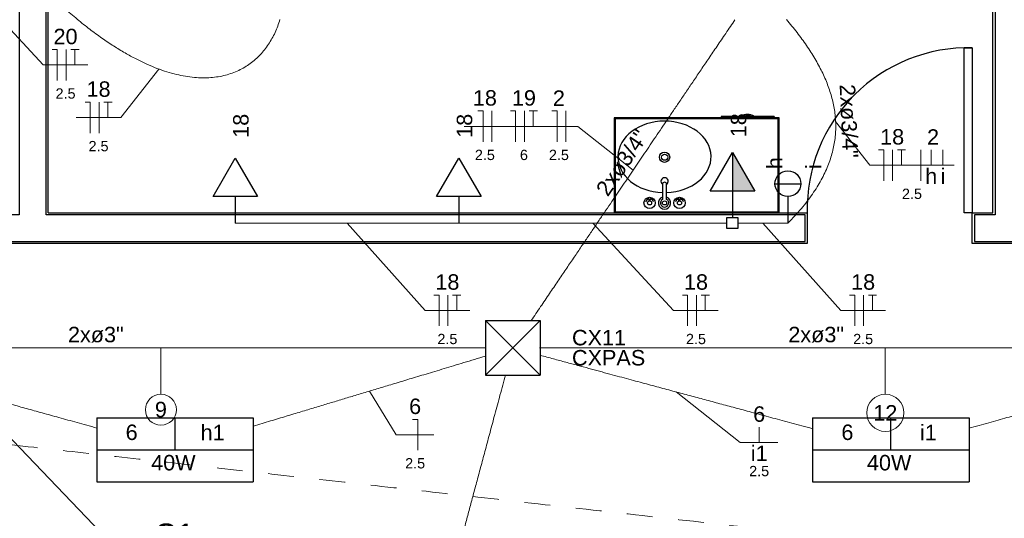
# Model space of a CAD drawing. Header units: feet. Extents: x -18 to 1038, y -110 to 48.
# Tile 165 of 199: x 786.41 to 791.18, y -15.01 to -12.59. Entities that reach past the tile are written whole.
import ezdxf

# ---------------------------------------------------------------- set-up
doc = ezdxf.new("R2010")
doc.units = ezdxf.units.FT
doc.header["$MEASUREMENT"] = 0
doc.linetypes.add('JIS_02_1.2', pattern=[0.25, 0.125, -0.125])
for name, color, linetype in [('1', 1, 'Continuous'), ('AR-SAN', 1, 'Continuous'), ('JANELA', 3, 'Continuous'), ('MOBILARIO', 8, 'Continuous'), ('P-SIMBOL', 5, 'Continuous'), ('parede', 5, 'Continuous'), ('porta', 3, 'Continuous')]:
    doc.layers.add(name, color=color, linetype=linetype)
for name, color, linetype, lineweight in [('EL-Condutos', 4, 'Continuous', 5), ('EL-Fios (Fase 1)', 7, 'Continuous', 5), ('EL-Fios (Fase 2)', 7, 'Continuous', 5), ('EL-Fios (Fase 3)', 7, 'Continuous', 5), ('EL-Fios (Neutro)', 7, 'Continuous', 5), ('EL-Fios (Retorno)', 7, 'Continuous', 5), ('EL-Fios (Terra)', 7, 'Continuous', 5), ('EL-Textos conduto', 7, 'Continuous', 5), ('EL-Textos fios', 7, 'Continuous', 5), ('Textos', 7, 'Continuous', 5)]:
    doc.layers.add(name, color=color, linetype=linetype, lineweight=lineweight)
doc.styles.add('Arial', font='arial.ttf')

msp = doc.modelspace()

# ---------------------------------------------------------------- hatches: boundary and pattern name
at = {"layer": 'P-SIMBOL', "linetype": 'Continuous'}
msp.add_hatch(color=256, dxfattribs=at).paths.add_polyline_path([(789.8638, -13.4258), (789.8638, -13.2383), (789.9721, -13.4258)])

# ---------------------------------------------------------------- linework, layer by layer
at = {"layer": '1', "color": 251}
msp.add_arc((791.0066, -13.5103), 0.7803, 88.5312, 181.4688, dxfattribs=at)
at = {"layer": 'AR-SAN', "color": 251}
for p, q in [((790.0898, -13.0703), (789.2898, -13.0703)), ((789.2898, -13.0703), (789.2898, -13.5303)), ((790.0848, -13.0753), (789.2948, -13.0753)), ((789.2948, -13.0753), (789.2948, -13.5253)), ((789.8089, -13.0633), (789.8089, -13.0703)), ((789.9059, -13.0633), (789.8089, -13.0633)), ((789.9157, -13.0633), (789.9059, -13.0633)), ((789.9589, -13.0633), (789.9157, -13.0633)), ((789.9687, -13.0633), (789.9589, -13.0633)), ((790.0657, -13.0633), (789.9687, -13.0633)), ((790.0657, -13.0633), (790.0657, -13.0703)), ((790.0848, -13.5253), (790.0848, -13.0753)), ((790.0898, -13.5303), (790.0898, -13.0703)), ((789.2898, -13.5303), (790.0898, -13.5303)), ((789.2948, -13.5253), (790.0848, -13.5253))]:
    msp.add_line(p, q, dxfattribs=at)
for radius, start, end in [(0.0542, 54.6502, 125.3498), (0.0492, 63.956, 116.044)]:
    msp.add_arc((789.9373, -13.1075), radius, start, end, dxfattribs=at)
at = {"layer": 'EL-Condutos', "linetype": 'Continuous'}
for points in [[(786.4966, -12.4172), (786.5621, -12.4808), (786.6259, -12.539), (786.688, -12.592), (786.7483, -12.64), (786.807, -12.683), (786.8639, -12.7213), (786.9191, -12.755), (786.9725, -12.7842), (787.0242, -12.8091), (787.074, -12.8299), (787.122, -12.8466), (787.1682, -12.8594), (787.2126, -12.8684), (787.2551, -12.8739), (787.2957, -12.876), (787.3344, -12.8747), (787.3713, -12.8703), (787.4062, -12.8629), (787.4391, -12.8526), (787.4702, -12.8396), (787.4992, -12.8241), (787.5263, -12.8061), (787.5514, -12.7859), (787.5745, -12.7635), (787.5955, -12.7392), (787.6146, -12.713), (787.6315, -12.6851), (787.6464, -12.6557), (787.6592, -12.6249), (787.6699, -12.5929)], [(788.8881, -14.0534), (788.9337, -13.986), (788.9768, -13.9223), (789.0175, -13.8622), (789.056, -13.8054), (789.0924, -13.7515), (789.127, -13.7004), (789.16, -13.6517), (789.1915, -13.6052), (789.2216, -13.5606), (789.2507, -13.5177), (789.2788, -13.4762), (789.3062, -13.4357), (789.3329, -13.3962), (789.3593, -13.3572), (789.3855, -13.3185), (789.4117, -13.2799), (789.438, -13.241), (789.4646, -13.2016), (789.4917, -13.1615), (789.5196, -13.1204), (789.5483, -13.078), (789.5781, -13.034), (789.6091, -12.9882), (789.6415, -12.9403), (789.6755, -12.89), (789.7113, -12.8371), (789.7491, -12.7813), (789.789, -12.7223), (789.8313, -12.6599), (789.876, -12.5938)], [(790.1257, -12.593), (790.1518, -12.6245), (790.1768, -12.656), (790.2004, -12.6875), (790.2227, -12.719), (790.2437, -12.7506), (790.2632, -12.7823), (790.2811, -12.814), (790.2975, -12.8458), (790.3123, -12.8777), (790.3253, -12.9096), (790.3366, -12.9417), (790.3461, -12.9738), (790.3537, -13.0061), (790.3593, -13.0385), (790.3629, -13.071), (790.3644, -13.1036), (790.3638, -13.1364), (790.361, -13.1694), (790.3559, -13.2025), (790.3485, -13.2358), (790.3387, -13.2693), (790.3265, -13.303), (790.3117, -13.3369), (790.2943, -13.3709), (790.2743, -13.4052), (790.2516, -13.4398), (790.2262, -13.4745), (790.1979, -13.5095), (790.1667, -13.5448), (790.1325, -13.5803)], [(787.4537, -13.5803), (787.5061, -13.5803), (787.5552, -13.5803), (787.6012, -13.5803), (787.6442, -13.5803), (787.6846, -13.5803), (787.7226, -13.5803), (787.7584, -13.5803), (787.7923, -13.5803), (787.8245, -13.5803), (787.8552, -13.5803), (787.8848, -13.5803), (787.9134, -13.5803), (787.9412, -13.5803), (787.9686, -13.5803), (787.9958, -13.5803), (788.0229, -13.5803), (788.0503, -13.5803), (788.0782, -13.5803), (788.1068, -13.5803), (788.1363, -13.5803), (788.1671, -13.5803), (788.1993, -13.5803), (788.2332, -13.5803), (788.269, -13.5803), (788.307, -13.5803), (788.3474, -13.5803), (788.3904, -13.5803), (788.4363, -13.5803), (788.4854, -13.5803), (788.5378, -13.5803)], [(788.5378, -13.5803), (788.6011, -13.5803), (788.6604, -13.5803), (788.716, -13.5803), (788.7681, -13.5803), (788.817, -13.5803), (788.8631, -13.5803), (788.9065, -13.5803), (788.9476, -13.5803), (788.9867, -13.5803), (789.024, -13.5803), (789.0599, -13.5803), (789.0945, -13.5803), (789.1283, -13.5803), (789.1614, -13.5803), (789.1942, -13.5803), (789.2269, -13.5803), (789.2599, -13.5803), (789.2934, -13.5803), (789.3276, -13.5803), (789.3629, -13.5803), (789.3996, -13.5803), (789.438, -13.5803), (789.4782, -13.5803), (789.5207, -13.5803), (789.5656, -13.5803), (789.6134, -13.5803), (789.6641, -13.5803), (789.7183, -13.5803), (789.776, -13.5803), (789.8377, -13.5803)], [(789.8902, -13.5803), (789.9007, -13.5803), (789.9106, -13.5803), (789.92, -13.5803), (789.9288, -13.5803), (789.9372, -13.5803), (789.9451, -13.5803), (789.9527, -13.5803), (789.9599, -13.5803), (789.9668, -13.5803), (789.9735, -13.5803), (789.9801, -13.5803), (789.9864, -13.5803), (789.9927, -13.5803), (789.999, -13.5803), (790.0052, -13.5803), (790.0116, -13.5803), (790.018, -13.5803), (790.0245, -13.5803), (790.0313, -13.5803), (790.0383, -13.5803), (790.0456, -13.5803), (790.0533, -13.5803), (790.0613, -13.5803), (790.0698, -13.5803), (790.0787, -13.5803), (790.0882, -13.5803), (790.0983, -13.5803), (790.109, -13.5803), (790.1204, -13.5803), (790.1325, -13.5803)], [(788.6679, -14.1861), (788.6136, -14.1861), (788.5563, -14.1861), (788.4959, -14.1861), (788.4324, -14.1861), (788.3657, -14.1861), (788.2957, -14.1861), (788.2224, -14.1861), (788.1457, -14.1861), (788.0657, -14.1861), (787.9822, -14.1861), (787.8952, -14.1861), (787.8047, -14.1861), (787.7106, -14.1861), (787.6128, -14.1861), (787.5114, -14.1861), (787.4062, -14.1861), (787.2972, -14.1861), (787.1844, -14.1861), (787.0676, -14.1861), (786.947, -14.1861), (786.8223, -14.1861), (786.6936, -14.1861), (786.5608, -14.1861), (786.4238, -14.1861), (786.2827, -14.1861), (786.1373, -14.1861), (785.9877, -14.1861), (785.8337, -14.1861), (785.6753, -14.1861), (785.5125, -14.1861)], [(785.5137, -14.2228), (785.5747, -14.2398), (785.6327, -14.2559), (785.6879, -14.2712), (785.7403, -14.2858), (785.7903, -14.2996), (785.838, -14.3129), (785.8836, -14.3255), (785.9272, -14.3376), (785.9691, -14.3493), (786.0095, -14.3605), (786.0485, -14.3713), (786.0863, -14.3818), (786.1232, -14.392), (786.1592, -14.402), (786.1947, -14.4119), (786.2297, -14.4216), (786.2646, -14.4313), (786.2993, -14.4409), (786.3343, -14.4506), (786.3695, -14.4604), (786.4053, -14.4704), (786.4419, -14.4805), (786.4793, -14.4909), (786.5178, -14.5016), (786.5576, -14.5126), (786.5989, -14.5241), (786.6418, -14.536), (786.6866, -14.5484), (786.7334, -14.5614), (786.7825, -14.575)], [(792.2834, -14.1861), (792.1614, -14.1861), (792.0433, -14.1861), (791.9288, -14.1861), (791.8175, -14.1861), (791.7091, -14.1861), (791.6031, -14.1861), (791.4994, -14.1861), (791.3975, -14.1861), (791.2971, -14.1861), (791.1979, -14.1861), (791.0995, -14.1861), (791.0015, -14.1861), (790.9037, -14.1861), (790.8056, -14.1861), (790.7071, -14.1861), (790.6076, -14.1861), (790.5069, -14.1861), (790.4046, -14.1861), (790.3003, -14.1861), (790.1938, -14.1861), (790.0847, -14.1861), (789.9727, -14.1861), (789.8573, -14.1861), (789.7383, -14.1861), (789.6154, -14.1861), (789.4881, -14.1861), (789.3562, -14.1861), (789.2192, -14.1861), (789.0769, -14.1861), (788.929, -14.1861)], [(788.9319, -14.2221), (788.9954, -14.2392), (789.0558, -14.2555), (789.1131, -14.2709), (789.1676, -14.2856), (789.2195, -14.2996), (789.269, -14.313), (789.3163, -14.3257), (789.3616, -14.3379), (789.4051, -14.3496), (789.4469, -14.3609), (789.4874, -14.3718), (789.5266, -14.3824), (789.5648, -14.3927), (789.6022, -14.4028), (789.639, -14.4127), (789.6754, -14.4225), (789.7115, -14.4323), (789.7477, -14.442), (789.784, -14.4518), (789.8207, -14.4617), (789.8579, -14.4717), (789.896, -14.482), (789.935, -14.4925), (789.9752, -14.5033), (790.0168, -14.5145), (790.0599, -14.5262), (790.1049, -14.5383), (790.1518, -14.5509), (790.2008, -14.5642), (790.2523, -14.578)], [(791.0099, -14.5756), (791.0592, -14.562), (791.1064, -14.5489), (791.1514, -14.5365), (791.1946, -14.5245), (791.2361, -14.513), (791.2762, -14.5019), (791.3149, -14.4912), (791.3526, -14.4808), (791.3893, -14.4707), (791.4253, -14.4607), (791.4607, -14.4509), (791.4958, -14.4412), (791.5308, -14.4315), (791.5657, -14.4218), (791.6009, -14.4121), (791.6366, -14.4022), (791.6728, -14.3922), (791.7098, -14.382), (791.7478, -14.3715), (791.787, -14.3606), (791.8275, -14.3494), (791.8696, -14.3378), (791.9134, -14.3256), (791.9592, -14.313), (792.007, -14.2997), (792.0572, -14.2858), (792.1099, -14.2713), (792.1653, -14.2559), (792.2236, -14.2398), (792.2849, -14.2228)], [(787.5412, -14.5657), (787.5836, -14.5529), (787.6243, -14.5406), (787.6632, -14.5288), (787.7007, -14.5175), (787.7368, -14.5066), (787.7717, -14.4961), (787.8056, -14.4858), (787.8386, -14.4758), (787.871, -14.4661), (787.9027, -14.4565), (787.9341, -14.447), (787.9652, -14.4376), (787.9963, -14.4282), (788.0274, -14.4188), (788.0588, -14.4094), (788.0906, -14.3998), (788.1229, -14.39), (788.156, -14.38), (788.1899, -14.3698), (788.2249, -14.3592), (788.2611, -14.3483), (788.2986, -14.3369), (788.3377, -14.3252), (788.3784, -14.3129), (788.421, -14.3), (788.4655, -14.2866), (788.5122, -14.2725), (788.5612, -14.2577), (788.6127, -14.2421), (788.6668, -14.2258)], [(788.1985, -16.4239), (788.2246, -16.3267), (788.2491, -16.2352), (788.2722, -16.1489), (788.294, -16.0675), (788.3147, -15.9906), (788.3342, -15.9177), (788.3528, -15.8485), (788.3704, -15.7824), (788.3874, -15.7192), (788.4037, -15.6584), (788.4194, -15.5996), (788.4348, -15.5424), (788.4498, -15.4864), (788.4646, -15.4311), (788.4793, -15.3762), (788.4941, -15.3212), (788.5089, -15.2658), (788.524, -15.2095), (788.5394, -15.1519), (788.5553, -15.0926), (788.5718, -15.0313), (788.5889, -14.9674), (788.6068, -14.9006), (788.6256, -14.8305), (788.6454, -14.7566), (788.6663, -14.6785), (788.6884, -14.596), (788.7119, -14.5084), (788.7368, -14.4155), (788.7633, -14.3167)]]:
    msp.add_spline(points, degree=3, dxfattribs=at)
at = {"layer": 'EL-Condutos', "linetype": 'JIS_02_1.2'}
msp.add_spline([(777.1789, -13.6245), (777.9529, -13.7114), (778.6777, -13.7927), (779.3568, -13.869), (779.9937, -13.9405), (780.5919, -14.0077), (781.155, -14.0709), (781.6865, -14.1306), (782.1899, -14.1871), (782.6686, -14.2408), (783.1263, -14.2922), (783.5664, -14.3416), (783.9924, -14.3895), (784.4079, -14.4361), (784.8163, -14.482), (785.2213, -14.5274), (785.6262, -14.5729), (786.0347, -14.6188), (786.4502, -14.6654), (786.8762, -14.7133), (787.3163, -14.7627), (787.7739, -14.8141), (788.2527, -14.8678), (788.756, -14.9243), (789.2875, -14.984), (789.8506, -15.0472), (790.4489, -15.1144), (791.0858, -15.1859), (791.7649, -15.2621), (792.4897, -15.3435), (793.2636, -15.4304)], degree=3, dxfattribs=at)
at = {"layer": 'EL-Fios (Fase 1)'}
for p, q in [((789.0563, -13.1865), (789.0563, -13.0365)), ((790.777, -13.3752), (790.777, -13.2252))]:
    msp.add_line(p, q, dxfattribs=at)
at = {"layer": 'EL-Fios (Fase 2)'}
for p, q in [((786.7931, -13.1438), (786.7931, -12.9938)), ((788.6974, -13.1865), (788.6974, -13.0365)), ((788.8554, -13.1865), (788.8554, -13.0365)), ((790.6404, -13.3752), (790.6404, -13.2252)), ((788.4843, -14.0796), (788.4843, -13.9296)), ((789.6894, -14.0796), (789.6894, -13.9296)), ((790.4998, -14.0796), (790.4998, -13.9296))]:
    msp.add_line(p, q, dxfattribs=at)
at = {"layer": 'EL-Fios (Fase 3)'}
msp.add_line((786.6332, -12.8885), (786.6332, -12.7385), dxfattribs=at)
at = {"layer": 'EL-Fios (Neutro)'}
for p, q in [((786.5653, -12.7385), (786.5903, -12.7385)), ((786.5903, -12.8885), (786.5903, -12.7385)), ((786.7253, -12.9938), (786.7503, -12.9938)), ((786.7503, -13.1438), (786.7503, -12.9938)), ((788.6295, -13.0365), (788.6545, -13.0365)), ((788.6545, -13.1865), (788.6545, -13.0365)), ((788.7876, -13.0365), (788.8126, -13.0365)), ((788.8126, -13.1865), (788.8126, -13.0365)), ((788.9885, -13.0365), (789.0135, -13.0365)), ((789.0135, -13.1865), (789.0135, -13.0365)), ((790.5725, -13.2252), (790.5975, -13.2252)), ((790.5975, -13.3752), (790.5975, -13.2252)), ((788.4165, -13.9296), (788.4415, -13.9296)), ((788.4415, -14.0796), (788.4415, -13.9296)), ((789.6215, -13.9296), (789.6465, -13.9296)), ((789.6465, -14.0796), (789.6465, -13.9296)), ((790.4319, -13.9296), (790.4569, -13.9296)), ((790.4569, -14.0796), (790.4569, -13.9296)), ((788.3129, -14.5327), (788.3379, -14.5327)), ((788.3379, -14.6827), (788.3379, -14.5327))]:
    msp.add_line(p, q, dxfattribs=at)
at = {"layer": 'EL-Fios (Retorno)'}
for p, q in [((790.827, -13.3002), (790.827, -13.2252)), ((790.8841, -13.3002), (790.8841, -13.2252)), ((789.9932, -14.6453), (789.9932, -14.5703))]:
    msp.add_line(p, q, dxfattribs=at)
at = {"layer": 'EL-Fios (Terra)'}
for points in [[(786.676, -12.8135), (786.676, -12.7385), (786.656, -12.7385), (786.696, -12.7385)], [(786.836, -13.0688), (786.836, -12.9938), (786.816, -12.9938), (786.856, -12.9938)], [(788.8983, -13.1115), (788.8983, -13.0365), (788.8783, -13.0365), (788.9183, -13.0365)], [(790.6832, -13.3002), (790.6832, -13.2252), (790.6632, -13.2252), (790.7032, -13.2252)], [(788.5272, -14.0046), (788.5272, -13.9296), (788.5072, -13.9296), (788.5472, -13.9296)], [(789.7322, -14.0046), (789.7322, -13.9296), (789.7122, -13.9296), (789.7522, -13.9296)], [(790.5426, -14.0046), (790.5426, -13.9296), (790.5226, -13.9296), (790.5626, -13.9296)]]:
    msp.add_lwpolyline(points, dxfattribs=at)
at = {"layer": 'EL-Textos fios'}
for p, q in [((785.9325, -12.1772), (786.5224, -12.8135)), ((786.5224, -12.8135), (786.7389, -12.8135)), ((787.0833, -12.8334), (786.8989, -13.0688)), ((786.6824, -13.0688), (786.8989, -13.0688)), ((788.5624, -13.1115), (789.1138, -13.1115)), ((789.3821, -13.3236), (789.1138, -13.1115)), ((790.364, -13.0881), (790.5297, -13.3002)), ((790.5297, -13.3002), (790.9386, -13.3002)), ((787.9958, -13.5803), (788.3736, -14.0046)), ((789.1876, -13.5803), (789.5787, -14.0046)), ((790.0112, -13.5803), (790.3891, -14.0046)), ((788.3736, -14.0046), (788.59, -14.0046)), ((789.5787, -14.0046), (789.7951, -14.0046)), ((790.3891, -14.0046), (790.6055, -14.0046)), ((787.0929, -14.1861), (787.0929, -14.4111)), ((790.6047, -14.1861), (790.6047, -14.4111)), ((786.1484, -14.399), (786.9619, -15.2476)), ((788.1043, -14.3956), (788.234, -14.6077)), ((789.5914, -14.3999), (789.9018, -14.6453)), ((788.234, -14.6077), (788.4168, -14.6077)), ((789.9018, -14.6453), (790.0845, -14.6453))]:
    msp.add_line(p, q, dxfattribs=at)
for centre, radius in [((787.0929, -14.4861), 0.075), ((790.6047, -14.5011), 0.09)]:
    msp.add_circle(centre, radius, dxfattribs=at)
at = {"layer": 'JANELA', "color": 251}
for points in [[(786.5366, -9.1203), (786.6399, -9.1203), (786.6399, -8.9903), (785.8066, -8.9903), (785.8066, -9.1203), (786.4066, -9.1203), (786.4066, -13.5403), (786.3066, -13.5403), (786.3066, -13.6703), (790.2166, -13.6703), (790.2166, -13.5403), (786.5366, -13.5403)], [(791.6549, -8.9903), (791.0333, -8.9903), (791.0333, -9.1203), (791.1366, -9.1203), (791.1366, -13.5403), (791.0366, -13.5403), (791.0366, -13.6703), (795.5166, -13.6703), (795.5166, -13.5403), (791.2666, -13.5403), (791.2666, -9.1203), (791.6549, -9.1203)]]:
    msp.add_lwpolyline(points, close=True, dxfattribs=at)
at = {"layer": 'MOBILARIO', "color": 251, "linetype": 'Continuous'}
for p, q in [((789.5246, -13.3926), (789.5246, -13.4653)), ((789.5246, -13.3926), (789.5246, -13.4653)), ((789.5446, -13.4653), (789.5446, -13.3926)), ((789.5446, -13.4653), (789.5446, -13.3926)), ((789.4596, -13.473), (789.4596, -13.4676)), ((789.4596, -13.473), (789.4596, -13.4676)), ((789.4646, -13.473), (789.4646, -13.4676)), ((789.4646, -13.473), (789.4646, -13.4676)), ((789.6046, -13.473), (789.6046, -13.4676)), ((789.6046, -13.473), (789.6046, -13.4676)), ((789.6096, -13.473), (789.6096, -13.4676)), ((789.6096, -13.473), (789.6096, -13.4676))]:
    msp.add_line(p, q, dxfattribs=at)
for centre, radius in [((789.5347, -13.2608), 0.025), ((789.5347, -13.2608), 0.015), ((789.4621, -13.4826), 0.0275), ((789.4621, -13.4826), 0.0275), ((789.4621, -13.4626), 0.00559), ((789.4621, -13.4626), 0.00559), ((789.6071, -13.4826), 0.0275), ((789.6071, -13.4826), 0.0275), ((789.6071, -13.4626), 0.00559), ((789.6071, -13.4626), 0.00559), ((789.4621, -13.4826), 0.01), ((789.4621, -13.4826), 0.01), ((789.5346, -13.4826), 0.01), ((789.5346, -13.4826), 0.01), ((789.6071, -13.4826), 0.01), ((789.6071, -13.4826), 0.01)]:
    msp.add_circle(centre, radius, dxfattribs=at)
for centre, radius, start, end in [((789.5348, -13.3779), 0.0175, 303.8654, 234.2033), ((789.5348, -13.3779), 0.0175, 303.8654, 234.2033), ((789.5346, -13.3926), 0.01, 0, 180), ((789.5346, -13.3926), 0.01, 0, 180), ((789.5346, -13.4826), 0.03, 109.6514, 70.3603), ((789.5346, -13.4826), 0.03, 109.6514, 70.3603), ((789.4621, -13.4826), 0.02, 105.2407, 164.2093), ((789.4621, -13.4826), 0.02, 105.2407, 164.2093), ((789.4621, -13.4826), 0.02, 16.4413, 74.0789), ((789.4621, -13.4826), 0.02, 16.4413, 74.0789), ((789.5346, -13.4826), 0.02, 120.3431, 59.7554), ((789.5346, -13.4826), 0.02, 120.3431, 59.7554), ((789.6071, -13.4826), 0.02, 106.12, 164.0884), ((789.6071, -13.4826), 0.02, 106.12, 164.0884), ((789.6071, -13.4826), 0.02, 16.2342, 73.9047), ((789.6071, -13.4826), 0.02, 16.2342, 73.9047)]:
    msp.add_arc(centre, radius, start, end, dxfattribs=at)
msp.add_ellipse((789.5343, -13.2593), major_axis=(-0.2257, 0), ratio=0.76869, start_param=1.616237, end_param=7.810769, dxfattribs=at)
at = {"layer": 'P-SIMBOL'}
for p, q in [((787.3455, -13.4523), (787.4537, -13.2648)), ((787.4537, -13.2648), (787.562, -13.4523)), ((788.4296, -13.4523), (788.5378, -13.2648)), ((788.5378, -13.2648), (788.6461, -13.4523)), ((789.7556, -13.4258), (789.8638, -13.2383)), ((789.8638, -13.2383), (789.8638, -13.4258)), ((789.8638, -13.2383), (789.9721, -13.4258)), ((790.07, -13.3893), (790.195, -13.3893)), ((787.562, -13.4523), (787.3455, -13.4523)), ((787.4537, -13.4523), (787.4537, -13.5803)), ((788.6461, -13.4523), (788.4296, -13.4523)), ((788.5378, -13.4523), (788.5378, -13.5803)), ((789.9721, -13.4258), (789.7556, -13.4258)), ((789.8638, -13.4258), (789.8638, -13.5538)), ((790.1325, -13.4518), (790.1325, -13.5803)), ((789.8373, -13.5538), (789.8903, -13.5538)), ((789.8373, -13.6068), (789.8373, -13.5538)), ((789.8903, -13.5538), (789.8903, -13.6068)), ((789.8903, -13.6068), (789.8373, -13.6068)), ((788.6658, -14.0536), (788.9308, -14.0536)), ((788.6658, -14.0536), (788.6658, -14.3186)), ((788.6658, -14.0536), (788.9308, -14.3186)), ((788.9308, -14.0536), (788.6658, -14.3186)), ((788.9308, -14.0536), (788.9308, -14.3186)), ((788.6658, -14.3186), (788.9308, -14.3186)), ((786.7824, -14.5246), (786.7824, -14.836)), ((786.7824, -14.5246), (787.5409, -14.5246)), ((787.1616, -14.6803), (787.1616, -14.5246)), ((787.5409, -14.5246), (787.5409, -14.836)), ((790.2524, -14.5246), (790.2524, -14.836)), ((790.2524, -14.5246), (791.0109, -14.5246)), ((790.6316, -14.6803), (790.6316, -14.5246)), ((791.0109, -14.5246), (791.0109, -14.836)), ((786.7824, -14.6803), (787.5409, -14.6803)), ((790.2524, -14.6803), (791.0109, -14.6803)), ((786.7824, -14.836), (787.5409, -14.836)), ((790.2524, -14.836), (791.0109, -14.836))]:
    msp.add_line(p, q, dxfattribs=at)
msp.add_circle((790.1325, -13.3893), 0.0625, dxfattribs=at)
at = {"layer": 'parede', "color": 251}
for p, q in [((791.1266, -13.5303), (791.1266, -9.1303)), ((786.5466, -13.5303), (790.2266, -13.5303)), ((790.2266, -13.5303), (790.2266, -13.6803)), ((791.0266, -13.5303), (791.1266, -13.5303)), ((791.0266, -13.6803), (791.0266, -13.5303)), ((790.2266, -13.6803), (786.2966, -13.6803)), ((795.5266, -13.6803), (791.0266, -13.6803))]:
    msp.add_line(p, q, dxfattribs=at)
msp.add_lwpolyline([(786.5466, -13.5303), (786.5466, -9.1303), (786.6499, -9.1303)], dxfattribs=at)
at = {"layer": 'porta', "color": 251}
msp.add_lwpolyline([(791.0266, -12.7303), (791.0266, -13.5303), (790.9866, -13.5303), (790.9866, -12.7303)], close=True, dxfattribs=at)

# ---------------------------------------------------------------- texts
at = {"layer": 'EL-Textos conduto', "char_height": 0.075, "width": 0.715015, "attachment_point": 8, "line_spacing_factor": 0.6, "style": 'Arial'}
for insert, rotation in [((790.3892, -13.0869), 272.5388), ((789.3612, -13.3094), 55.9092)]:
    msp.add_mtext('2xø3/4"', dxfattribs=dict(at, insert=insert, rotation=rotation))
at = {"layer": 'EL-Textos conduto', "char_height": 0.075, "width": 0.54032, "attachment_point": 8, "line_spacing_factor": 0.6, "style": 'Arial'}
for insert in [(786.7775, -14.1608), (790.2696, -14.1608)]:
    msp.add_mtext('2xø3"', dxfattribs=dict(at, insert=insert))
at = {"layer": 'EL-Textos fios', "attachment_point": 8, "line_spacing_factor": 0.6, "style": 'Arial'}
for s, insert, char_height, width in [('20', (786.6307, -12.7138), 0.075, 0.233003), ('18', (786.7906, -12.969), 0.075, 0.233003), ('2.5', (786.6307, -12.9775), 0.05, 0.194131), ('18', (788.6635, -13.0117), 0.075, 0.233003), ('19', (788.8529, -13.0117), 0.075, 0.233003), ('2', (789.0224, -13.0117), 0.075, 0.116502), ('18', (790.6379, -13.2005), 0.075, 0.233003), ('2', (790.8364, -13.2005), 0.075, 0.116502), ('2.5', (786.7906, -13.2328), 0.05, 0.194131), ('2.5', (788.6635, -13.2755), 0.05, 0.194131), ('6', (788.8529, -13.2755), 0.05, 0.077668), ('2.5', (789.0224, -13.2755), 0.05, 0.194131), ('h', (790.827, -13.3902), 0.075, 0.116502), ('i', (790.8841, -13.3902), 0.075, 0.046532), ('2.5', (790.7341, -13.4642), 0.05, 0.194131), ('18', (788.4818, -13.9048), 0.075, 0.233003), ('18', (789.6869, -13.9048), 0.075, 0.233003), ('18', (790.4973, -13.9048), 0.075, 0.233003), ('2.5', (788.4818, -14.1686), 0.05, 0.194131), ('2.5', (789.6869, -14.1686), 0.05, 0.194131), ('2.5', (790.4973, -14.1686), 0.05, 0.194131), ('6', (788.3254, -14.508), 0.075, 0.116502), ('9', (787.0929, -14.5236), 0.075, 0.116502), ('6', (789.9932, -14.5456), 0.075, 0.116502), ('12', (790.6047, -14.5386), 0.075, 0.233003), ('i1', (789.9932, -14.7353), 0.075, 0.163034), ('2.5', (788.3254, -14.7717), 0.05, 0.194131), ('2.5', (789.9932, -14.8093), 0.05, 0.194131)]:
    msp.add_mtext(s, dxfattribs=dict(at, insert=insert, char_height=char_height, width=width))
at = {"layer": 'Textos', "char_height": 0.075, "rotation": 90.0002, "line_spacing_factor": 0.6, "style": 'Arial'}
for s, insert, width, attachment_point in [('18', (787.5191, -13.1086), 0.233003, 8), ('18', (788.6032, -13.1086), 0.233003, 8), ('18', (789.9315, -13.1057), 0.233003, 8), ('h', (790.1055, -13.319), 0.116502, 7), ('i', (790.2947, -13.3187), 0.046532, 7)]:
    msp.add_mtext(s, dxfattribs=dict(at, insert=insert, width=width, attachment_point=attachment_point))
at = {"layer": 'Textos', "line_spacing_factor": 0.6, "style": 'Arial'}
for s, insert, char_height, width, attachment_point in [('CX11', (789.0858, -14.1748), 0.075, 0.5242, 7), ('CXPAS', (789.0858, -14.2723), 0.075, 0.710671, 7), ('6', (786.9511, -14.634), 0.075, 0.116502, 8), ('h1', (787.3436, -14.634), 0.075, 0.233003, 8), ('6', (790.4211, -14.634), 0.075, 0.116502, 8), ('i1', (790.8136, -14.634), 0.075, 0.163034, 8), ('40W', (787.1535, -14.7815), 0.075, 0.430793, 8), ('40W', (790.6235, -14.7815), 0.075, 0.430793, 8), ('C1', (787.1574, -15.1498), 0.11, 0.392881, 8)]:
    msp.add_mtext(s, dxfattribs=dict(at, insert=insert, char_height=char_height, width=width, attachment_point=attachment_point))

doc.saveas('drawing.dxf')
